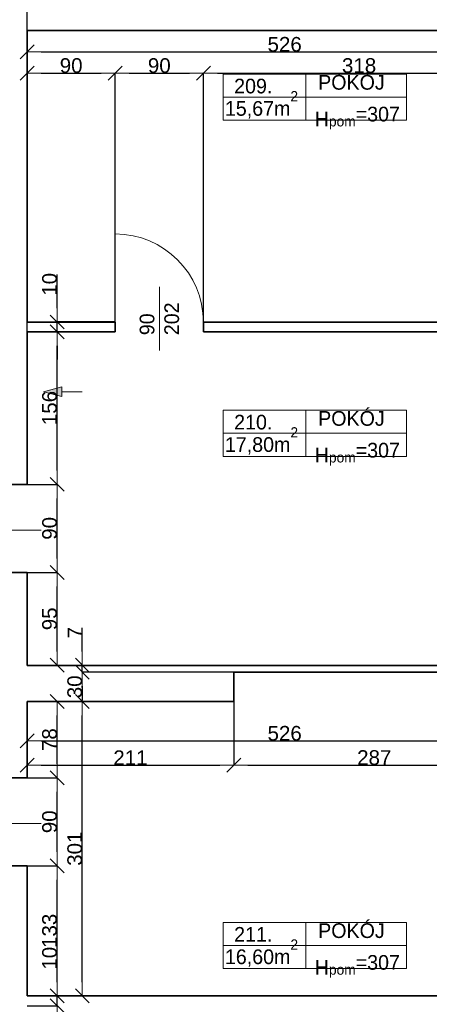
# Model space of a CAD drawing. Header units: metres. Extents: x 7506757 to 756746378, y 5735207 to 582114514.
# Tile 199 of 256: x 7552488 to 7556670, y 5895510 to 5905577. Entities that reach past the tile are written whole.
import ezdxf

# ---------------------------------------------------------------- set-up
doc = ezdxf.new("R2010")
doc.units = ezdxf.units.M
doc.header["$MEASUREMENT"] = 0
doc.header["$PDMODE"] = 2
doc.layers.get('0').update_dxf_attribs({"color": 250, "linetype": 'CONTINUOUS', "lineweight": 100, "plot": 0})
doc.layers.get('Defpoints').update_dxf_attribs({"linetype": 'CONTINUOUS'})
for name, color, linetype, lineweight in [('2D - Ogolne46', 7, 'CONTINUOUS', 18), ('ELEKTRYKA141', 7, 'CONTINUOUS', 0), ('M_OCIANA6', 5, 'CONTINUOUS', 35), ('M_OPISY1', 7, 'CONTINUOUS', 13), ('M_OPISY141', 7, 'CONTINUOUS', 0), ('opis1', 7, 'CONTINUOUS', 13)]:
    doc.layers.add(name, color=color, linetype=linetype, lineweight=lineweight)
doc.layers.add('M_OPISY', color=7, linetype='CONTINUOUS')
doc.layers.add('PWYMIAR', color=7, linetype='CONTINUOUS')
doc.styles.add('GENERATED_STYLE_1', font='arial.ttf')
doc.styles.add('GENERATED_STYLE_2', font='txt')
doc.dimstyles.new('GENERATED_STYLE__1', dxfattribs={"dimtxt": 150, "dimasz": 142.5, "dimexe": 0.18, "dimexo": 0, "dimgap": 0.09, "dimtad": 1, "dimdec": 0, "dimlfac": 0.1, "dimzin": 0, "dimdsep": 46, "dimtxsty": 'GENERATED_STYLE_1', "dimblk": 'ARROWHEAD_6', "dimblk1": 'ARROWHEAD_6', "dimblk2": 'ARROWHEAD_6', "dimcen": 0.09, "dimclrd": 251, "dimclre": 251, "dimclrt": 7, "dimazin": 0, "dimtfac": 1, "dimtdec": 4, "dimtmove": 0, "dimatfit": 3, "dimfxl": 0, "dimtolj": 1, "dimtzin": 0, "dimarcsym": 0})
doc.dimstyles.new('GENERATED_STYLE__2', dxfattribs={"dimtxt": 150, "dimasz": 142.5, "dimexe": 0.18, "dimexo": 0, "dimgap": 0.09, "dimtad": 1, "dimtih": 1, "dimtoh": 1, "dimdec": 0, "dimlfac": 0.1, "dimzin": 0, "dimdsep": 46, "dimtxsty": 'GENERATED_STYLE_1', "dimblk": 'ARROWHEAD_6', "dimblk1": 'ARROWHEAD_6', "dimblk2": 'ARROWHEAD_6', "dimcen": 0.09, "dimclrd": 251, "dimclre": 251, "dimclrt": 7, "dimazin": 0, "dimtfac": 1, "dimtdec": 4, "dimtmove": 0, "dimatfit": 3, "dimfxl": 0, "dimtolj": 1, "dimtzin": 0, "dimarcsym": 0})
doc.dimstyles.new('GENERATED_STYLE__3', dxfattribs={"dimtxt": 150, "dimasz": 142.5, "dimexe": 0.18, "dimexo": 0, "dimgap": 0.09, "dimtad": 1, "dimdec": 0, "dimlfac": 0.1, "dimzin": 0, "dimdsep": 46, "dimtxsty": 'GENERATED_STYLE_1', "dimblk": 'ARROWHEAD_6', "dimblk1": 'ARROWHEAD_6', "dimblk2": 'ARROWHEAD_6', "dimcen": 0.09, "dimclrd": 251, "dimclre": 251, "dimclrt": 7, "dimazin": 0, "dimtfac": 1, "dimtdec": 4, "dimtmove": 2, "dimatfit": 3, "dimfxl": 0, "dimtolj": 1, "dimtzin": 0, "dimarcsym": 0})

# ---------------------------------------------------------------- blocks, each defined once
blk = doc.blocks.new('Linia_94', base_point=(611603, 350794))
at = {"layer": 'M_OPISY1', "linetype": 'Continuous'}
blk.add_hatch(color=256, dxfattribs=at).paths.add_polyline_path([(611603, 350794), (611789, 350844), (611789, 350744)], flags=0)
for p, q in [((611603, 350794), (611789, 350844)), ((611789, 350844), (611789, 350744)), ((611603, 350794), (611789, 350744))]:
    blk.add_line(p, q, dxfattribs=at)
at = {"layer": 'M_OPISY141', "linetype": 'Continuous'}
blk.add_line((611789, 350794), (611998, 350794), dxfattribs=at)
blk = doc.blocks.new('ARROWHEAD_6')
at = {"color": 0, "linetype": 'Continuous', "lineweight": 0}
for p, q in [((0, 0), (-1, 0)), ((-0.5, -0.5), (0.5, 0.5))]:
    blk.add_line(p, q, dxfattribs=at)
blk = doc.blocks.new('*D5119')
at = {"layer": 'Defpoints', "color": 0, "linetype": 'Continuous', "transparency": 16777216}
for p in [(7552563, 5895496), (7552869, 5895496), (7552563, 5894636)]:
    blk.add_point(p, dxfattribs=at)
at = {"layer": 'PWYMIAR', "color": 251, "linetype": 'Continuous', "lineweight": -2, "transparency": 16777216}
for p, q in [((7552563, 5895496), (7552870, 5895496)), ((7552869, 5894778), (7552869, 5895353)), ((7552563, 5894636), (7552870, 5894636))]:
    blk.add_line(p, q, dxfattribs=at)
at = {"layer": 'PWYMIAR', "color": 251, "linetype": 'Continuous', "lineweight": -2, "transparency": 16777216, "xscale": 142.5, "yscale": 142.5, "zscale": 142.5}
for p, rotation in [((7552869, 5895496), 90), ((7552869, 5894636), 270)]:
    blk.add_blockref('ARROWHEAD_6', p, dxfattribs=dict(at, rotation=rotation))
at = {"layer": 'PWYMIAR', "color": 7, "linetype": 'Continuous', "lineweight": 13, "transparency": 16777216, "insert": (7552793, 5895066), "char_height": 150, "attachment_point": 5, "rotation": 90, "style": 'GENERATED_STYLE_1'}
blk.add_mtext('\\A1;86', dxfattribs=at)
blk = doc.blocks.new('*D5120')
at = {"layer": 'Defpoints', "color": 0, "linetype": 'Continuous', "transparency": 16777216}
for p in [(7552602, 5895596), (7552869, 5895596), (7552563, 5895496)]:
    blk.add_point(p, dxfattribs=at)
at = {"layer": 'PWYMIAR', "color": 251, "linetype": 'Continuous', "lineweight": -2, "transparency": 16777216}
for p, q in [((7552869, 5895738), (7552869, 5896081)), ((7552602, 5895596), (7552870, 5895596)), ((7552869, 5895496), (7552869, 5895596)), ((7552563, 5895496), (7552870, 5895496)), ((7552869, 5895353), (7552869, 5895211))]:
    blk.add_line(p, q, dxfattribs=at)
at = {"layer": 'PWYMIAR', "color": 251, "linetype": 'Continuous', "lineweight": -2, "transparency": 16777216, "xscale": 142.5, "yscale": 142.5, "zscale": 142.5}
for p, rotation in [((7552869, 5895596), 270), ((7552869, 5895496), 90)]:
    blk.add_blockref('ARROWHEAD_6', p, dxfattribs=dict(at, rotation=rotation))
at = {"layer": 'PWYMIAR', "color": 7, "linetype": 'Continuous', "lineweight": 13, "transparency": 16777216, "insert": (7552793, 5895981), "char_height": 150, "attachment_point": 5, "rotation": 90, "style": 'GENERATED_STYLE_1'}
blk.add_mtext('\\A1;10', dxfattribs=at)
blk = doc.blocks.new('*D5121')
at = {"layer": 'Defpoints', "color": 0, "linetype": 'Continuous', "transparency": 16777216}
for p in [(7552563, 5896926), (7552869, 5896926), (7552602, 5895596)]:
    blk.add_point(p, dxfattribs=at)
at = {"layer": 'PWYMIAR', "color": 251, "linetype": 'Continuous', "lineweight": -2, "transparency": 16777216}
for p, q in [((7552563, 5896926), (7552870, 5896926)), ((7552869, 5895738), (7552869, 5896783)), ((7552602, 5895596), (7552870, 5895596))]:
    blk.add_line(p, q, dxfattribs=at)
at = {"layer": 'PWYMIAR', "color": 251, "linetype": 'Continuous', "lineweight": -2, "transparency": 16777216, "xscale": 142.5, "yscale": 142.5, "zscale": 142.5}
for p, rotation in [((7552869, 5896926), 90), ((7552869, 5895596), 270)]:
    blk.add_blockref('ARROWHEAD_6', p, dxfattribs=dict(at, rotation=rotation))
at = {"layer": 'PWYMIAR', "color": 7, "linetype": 'Continuous', "lineweight": 13, "transparency": 16777216, "insert": (7552793, 5896261), "char_height": 150, "attachment_point": 5, "rotation": 90, "style": 'GENERATED_STYLE_1'}
blk.add_mtext('\\A1;133', dxfattribs=at)
blk = doc.blocks.new('*D5122')
at = {"layer": 'Defpoints', "color": 0, "linetype": 'Continuous', "transparency": 16777216}
for p in [(7552563, 5897826), (7552869, 5897826), (7552563, 5896926)]:
    blk.add_point(p, dxfattribs=at)
at = {"layer": 'PWYMIAR', "color": 251, "linetype": 'Continuous', "lineweight": -2, "transparency": 16777216}
for p, q in [((7552563, 5897826), (7552870, 5897826)), ((7552869, 5897068), (7552869, 5897683)), ((7552563, 5896926), (7552870, 5896926))]:
    blk.add_line(p, q, dxfattribs=at)
at = {"layer": 'PWYMIAR', "color": 251, "linetype": 'Continuous', "lineweight": -2, "transparency": 16777216, "xscale": 142.5, "yscale": 142.5, "zscale": 142.5}
for p, rotation in [((7552869, 5897826), 90), ((7552869, 5896926), 270)]:
    blk.add_blockref('ARROWHEAD_6', p, dxfattribs=dict(at, rotation=rotation))
at = {"layer": 'PWYMIAR', "color": 7, "linetype": 'Continuous', "lineweight": 13, "transparency": 16777216, "insert": (7552793, 5897376), "char_height": 150, "attachment_point": 5, "rotation": 90, "style": 'GENERATED_STYLE_1'}
blk.add_mtext('\\A1;90', dxfattribs=at)
blk = doc.blocks.new('*D5123')
at = {"layer": 'Defpoints', "color": 0, "linetype": 'Continuous', "transparency": 16777216}
for p in [(7552563, 5898606), (7552869, 5898606), (7552563, 5897826)]:
    blk.add_point(p, dxfattribs=at)
at = {"layer": 'PWYMIAR', "color": 251, "linetype": 'Continuous', "lineweight": -2, "transparency": 16777216}
for p, q in [((7552563, 5898606), (7552870, 5898606)), ((7552869, 5897968), (7552869, 5898463)), ((7552563, 5897826), (7552870, 5897826))]:
    blk.add_line(p, q, dxfattribs=at)
at = {"layer": 'PWYMIAR', "color": 251, "linetype": 'Continuous', "lineweight": -2, "transparency": 16777216, "xscale": 142.5, "yscale": 142.5, "zscale": 142.5}
for p, rotation in [((7552869, 5898606), 90), ((7552869, 5897826), 270)]:
    blk.add_blockref('ARROWHEAD_6', p, dxfattribs=dict(at, rotation=rotation))
at = {"layer": 'PWYMIAR', "color": 7, "linetype": 'Continuous', "lineweight": 13, "transparency": 16777216, "insert": (7552793, 5898216), "char_height": 150, "attachment_point": 5, "rotation": 90, "style": 'GENERATED_STYLE_1'}
blk.add_mtext('\\A1;78', dxfattribs=at)
blk = doc.blocks.new('*D5124')
at = {"layer": 'Defpoints', "color": 0, "linetype": 'Continuous', "transparency": 16777216}
for p in [(7552563, 5899926), (7552869, 5899926), (7552563, 5898976)]:
    blk.add_point(p, dxfattribs=at)
at = {"layer": 'PWYMIAR', "color": 251, "linetype": 'Continuous', "lineweight": -2, "transparency": 16777216}
for p, q in [((7552563, 5899926), (7552870, 5899926)), ((7552869, 5899118), (7552869, 5899783)), ((7552563, 5898976), (7552870, 5898976))]:
    blk.add_line(p, q, dxfattribs=at)
at = {"layer": 'PWYMIAR', "color": 251, "linetype": 'Continuous', "lineweight": -2, "transparency": 16777216, "xscale": 142.5, "yscale": 142.5, "zscale": 142.5}
for p, rotation in [((7552869, 5899926), 90), ((7552869, 5898976), 270)]:
    blk.add_blockref('ARROWHEAD_6', p, dxfattribs=dict(at, rotation=rotation))
at = {"layer": 'PWYMIAR', "color": 7, "linetype": 'Continuous', "lineweight": 13, "transparency": 16777216, "insert": (7552793, 5899451), "char_height": 150, "attachment_point": 5, "rotation": 90, "style": 'GENERATED_STYLE_1'}
blk.add_mtext('\\A1;95', dxfattribs=at)
blk = doc.blocks.new('*D5125')
at = {"layer": 'Defpoints', "color": 0, "linetype": 'Continuous', "transparency": 16777216}
for p in [(7552563, 5900826), (7552869, 5900826), (7552563, 5899926)]:
    blk.add_point(p, dxfattribs=at)
at = {"layer": 'PWYMIAR', "color": 251, "linetype": 'Continuous', "lineweight": -2, "transparency": 16777216}
for p, q in [((7552563, 5900826), (7552870, 5900826)), ((7552869, 5900068), (7552869, 5900683)), ((7552563, 5899926), (7552870, 5899926))]:
    blk.add_line(p, q, dxfattribs=at)
at = {"layer": 'PWYMIAR', "color": 251, "linetype": 'Continuous', "lineweight": -2, "transparency": 16777216, "xscale": 142.5, "yscale": 142.5, "zscale": 142.5}
for p, rotation in [((7552869, 5900826), 90), ((7552869, 5899926), 270)]:
    blk.add_blockref('ARROWHEAD_6', p, dxfattribs=dict(at, rotation=rotation))
at = {"layer": 'PWYMIAR', "color": 7, "linetype": 'Continuous', "lineweight": 13, "transparency": 16777216, "insert": (7552793, 5900376), "char_height": 150, "attachment_point": 5, "rotation": 90, "style": 'GENERATED_STYLE_1'}
blk.add_mtext('\\A1;90', dxfattribs=at)
blk = doc.blocks.new('*D5126')
at = {"layer": 'Defpoints', "color": 0, "linetype": 'Continuous', "transparency": 16777216}
for p in [(7552563, 5902386), (7552869, 5902386), (7552563, 5900826)]:
    blk.add_point(p, dxfattribs=at)
at = {"layer": 'PWYMIAR', "color": 251, "linetype": 'Continuous', "lineweight": -2, "transparency": 16777216}
for p, q in [((7552563, 5902386), (7552870, 5902386)), ((7552869, 5900968), (7552869, 5902243)), ((7552563, 5900826), (7552870, 5900826))]:
    blk.add_line(p, q, dxfattribs=at)
at = {"layer": 'PWYMIAR', "color": 251, "linetype": 'Continuous', "lineweight": -2, "transparency": 16777216, "xscale": 142.5, "yscale": 142.5, "zscale": 142.5}
for p, rotation in [((7552869, 5902386), 90), ((7552869, 5900826), 270)]:
    blk.add_blockref('ARROWHEAD_6', p, dxfattribs=dict(at, rotation=rotation))
at = {"layer": 'PWYMIAR', "color": 7, "linetype": 'Continuous', "lineweight": 13, "transparency": 16777216, "insert": (7552793, 5901606), "char_height": 150, "attachment_point": 5, "rotation": 90, "style": 'GENERATED_STYLE_1'}
blk.add_mtext('\\A1;156', dxfattribs=at)
blk = doc.blocks.new('*D5127')
at = {"layer": 'Defpoints', "color": 0, "linetype": 'Continuous', "transparency": 16777216}
for p in [(7552869, 5902486), (7553463, 5902486), (7552563, 5902386)]:
    blk.add_point(p, dxfattribs=at)
at = {"layer": 'PWYMIAR', "color": 251, "linetype": 'Continuous', "lineweight": -2, "transparency": 16777216}
for p, q in [((7552869, 5902628), (7552869, 5902971)), ((7553463, 5902486), (7552869, 5902486)), ((7552869, 5902386), (7552869, 5902486)), ((7552563, 5902386), (7552870, 5902386)), ((7552869, 5902243), (7552869, 5902101))]:
    blk.add_line(p, q, dxfattribs=at)
at = {"layer": 'PWYMIAR', "color": 251, "linetype": 'Continuous', "lineweight": -2, "transparency": 16777216, "xscale": 142.5, "yscale": 142.5, "zscale": 142.5}
for p, rotation in [((7552869, 5902486), 270), ((7552869, 5902386), 90)]:
    blk.add_blockref('ARROWHEAD_6', p, dxfattribs=dict(at, rotation=rotation))
at = {"layer": 'PWYMIAR', "color": 7, "linetype": 'Continuous', "lineweight": 13, "transparency": 16777216, "insert": (7552793, 5902871), "char_height": 150, "attachment_point": 5, "rotation": 90, "style": 'GENERATED_STYLE_1'}
blk.add_mtext('\\A1;10', dxfattribs=at)
blk = doc.blocks.new('*D5128')
at = {"layer": 'Defpoints', "color": 0, "linetype": 'Continuous', "transparency": 16777216}
for p in [(7553463, 5905030), (7552563, 5902386), (7553463, 5902386)]:
    blk.add_point(p, dxfattribs=at)
at = {"layer": 'PWYMIAR', "color": 251, "linetype": 'Continuous', "lineweight": -2, "transparency": 16777216}
for p, q in [((7552563, 5902386), (7552563, 5905031)), ((7552706, 5905030), (7553321, 5905030)), ((7553463, 5902386), (7553463, 5905031))]:
    blk.add_line(p, q, dxfattribs=at)
at = {"layer": 'PWYMIAR', "color": 251, "linetype": 'Continuous', "lineweight": -2, "transparency": 16777216, "xscale": 142.5, "yscale": 142.5, "zscale": 142.5, "rotation": 180}
blk.add_blockref('ARROWHEAD_6', (7552563, 5905030), dxfattribs=at)
at = {"layer": 'PWYMIAR', "color": 251, "linetype": 'Continuous', "lineweight": -2, "transparency": 16777216, "xscale": 142.5, "yscale": 142.5, "zscale": 142.5}
blk.add_blockref('ARROWHEAD_6', (7553463, 5905030), dxfattribs=at)
at = {"layer": 'PWYMIAR', "color": 7, "linetype": 'Continuous', "lineweight": 13, "transparency": 16777216, "insert": (7553013, 5905107), "char_height": 150, "attachment_point": 5, "style": 'GENERATED_STYLE_1'}
blk.add_mtext('\\A1;90', dxfattribs=at)
blk = doc.blocks.new('*D5129')
at = {"layer": 'Defpoints', "color": 0, "linetype": 'Continuous', "transparency": 16777216}
for p in [(7554363, 5905030), (7553463, 5902386), (7554363, 5902386)]:
    blk.add_point(p, dxfattribs=at)
at = {"layer": 'PWYMIAR', "color": 251, "linetype": 'Continuous', "lineweight": -2, "transparency": 16777216}
for p, q in [((7553463, 5902386), (7553463, 5905031)), ((7553606, 5905030), (7554221, 5905030)), ((7554363, 5902386), (7554363, 5905031))]:
    blk.add_line(p, q, dxfattribs=at)
at = {"layer": 'PWYMIAR', "color": 251, "linetype": 'Continuous', "lineweight": -2, "transparency": 16777216, "xscale": 142.5, "yscale": 142.5, "zscale": 142.5, "rotation": 180}
blk.add_blockref('ARROWHEAD_6', (7553463, 5905030), dxfattribs=at)
at = {"layer": 'PWYMIAR', "color": 251, "linetype": 'Continuous', "lineweight": -2, "transparency": 16777216, "xscale": 142.5, "yscale": 142.5, "zscale": 142.5}
blk.add_blockref('ARROWHEAD_6', (7554363, 5905030), dxfattribs=at)
at = {"layer": 'PWYMIAR', "color": 7, "linetype": 'Continuous', "lineweight": 13, "transparency": 16777216, "insert": (7553913, 5905107), "char_height": 150, "attachment_point": 5, "style": 'GENERATED_STYLE_1'}
blk.add_mtext('\\A1;90', dxfattribs=at)
blk = doc.blocks.new('*D5130')
at = {"layer": 'Defpoints', "color": 0, "linetype": 'Continuous', "transparency": 16777216}
for p in [(7557543, 5905030), (7554363, 5902386), (7557543, 5902386)]:
    blk.add_point(p, dxfattribs=at)
at = {"layer": 'PWYMIAR', "color": 251, "linetype": 'Continuous', "lineweight": -2, "transparency": 16777216}
for p, q in [((7554363, 5902386), (7554363, 5905031)), ((7554506, 5905030), (7557401, 5905030)), ((7557543, 5902386), (7557543, 5905031))]:
    blk.add_line(p, q, dxfattribs=at)
at = {"layer": 'PWYMIAR', "color": 251, "linetype": 'Continuous', "lineweight": -2, "transparency": 16777216, "xscale": 142.5, "yscale": 142.5, "zscale": 142.5, "rotation": 180}
blk.add_blockref('ARROWHEAD_6', (7554363, 5905030), dxfattribs=at)
at = {"layer": 'PWYMIAR', "color": 251, "linetype": 'Continuous', "lineweight": -2, "transparency": 16777216, "xscale": 142.5, "yscale": 142.5, "zscale": 142.5}
blk.add_blockref('ARROWHEAD_6', (7557543, 5905030), dxfattribs=at)
at = {"layer": 'PWYMIAR', "color": 7, "linetype": 'Continuous', "lineweight": 13, "transparency": 16777216, "insert": (7555953, 5905107), "char_height": 150, "attachment_point": 5, "style": 'GENERATED_STYLE_1'}
blk.add_mtext('\\A1;318', dxfattribs=at)
blk = doc.blocks.new('*D5132')
at = {"layer": 'Defpoints', "color": 0, "linetype": 'Continuous', "transparency": 16777216}
for p in [(7553127, 5898606), (7554673, 5898606), (7552563, 5895596)]:
    blk.add_point(p, dxfattribs=at)
at = {"layer": 'PWYMIAR', "color": 251, "linetype": 'Continuous', "lineweight": -2, "transparency": 16777216}
for p, q in [((7554673, 5898606), (7553127, 5898606)), ((7553127, 5895738), (7553127, 5898463)), ((7552563, 5895596), (7553127, 5895596))]:
    blk.add_line(p, q, dxfattribs=at)
at = {"layer": 'PWYMIAR', "color": 251, "linetype": 'Continuous', "lineweight": -2, "transparency": 16777216, "xscale": 142.5, "yscale": 142.5, "zscale": 142.5}
for p, rotation in [((7553127, 5898606), 90), ((7553127, 5895596), 270)]:
    blk.add_blockref('ARROWHEAD_6', p, dxfattribs=dict(at, rotation=rotation))
at = {"layer": 'PWYMIAR', "color": 7, "linetype": 'Continuous', "lineweight": 13, "transparency": 16777216, "insert": (7553050, 5897101), "char_height": 150, "attachment_point": 5, "rotation": 90, "style": 'GENERATED_STYLE_1'}
blk.add_mtext('\\A1;301', dxfattribs=at)
blk = doc.blocks.new('*D5133')
at = {"layer": 'Defpoints', "color": 0, "linetype": 'Continuous', "transparency": 16777216}
for p in [(7553127, 5898906), (7554673, 5898906), (7554673, 5898606)]:
    blk.add_point(p, dxfattribs=at)
at = {"layer": 'PWYMIAR', "color": 251, "linetype": 'Continuous', "lineweight": -2, "transparency": 16777216}
for p, q in [((7554673, 5898906), (7553127, 5898906)), ((7553127, 5898748), (7553127, 5898763)), ((7554673, 5898606), (7553127, 5898606))]:
    blk.add_line(p, q, dxfattribs=at)
at = {"layer": 'PWYMIAR', "color": 251, "linetype": 'Continuous', "lineweight": -2, "transparency": 16777216, "xscale": 142.5, "yscale": 142.5, "zscale": 142.5}
for p, rotation in [((7553127, 5898906), 90), ((7553127, 5898606), 270)]:
    blk.add_blockref('ARROWHEAD_6', p, dxfattribs=dict(at, rotation=rotation))
at = {"layer": 'PWYMIAR', "color": 7, "linetype": 'Continuous', "lineweight": 13, "transparency": 16777216, "insert": (7553050, 5898756), "char_height": 150, "attachment_point": 5, "rotation": 90, "style": 'GENERATED_STYLE_1'}
blk.add_mtext('\\A1;30', dxfattribs=at)
blk = doc.blocks.new('*D5134')
at = {"layer": 'Defpoints', "color": 0, "linetype": 'Continuous', "transparency": 16777216}
for p in [(7552563, 5898976), (7553127, 5898976), (7554673, 5898906)]:
    blk.add_point(p, dxfattribs=at)
at = {"layer": 'PWYMIAR', "color": 251, "linetype": 'Continuous', "lineweight": -2, "transparency": 16777216}
for p, q in [((7553127, 5899118), (7553127, 5899358)), ((7552563, 5898976), (7553127, 5898976)), ((7553127, 5898906), (7553127, 5898976)), ((7554673, 5898906), (7553127, 5898906)), ((7553127, 5898763), (7553127, 5898621))]:
    blk.add_line(p, q, dxfattribs=at)
at = {"layer": 'PWYMIAR', "color": 251, "linetype": 'Continuous', "lineweight": -2, "transparency": 16777216, "xscale": 142.5, "yscale": 142.5, "zscale": 142.5}
for p, rotation in [((7553127, 5898976), 270), ((7553127, 5898906), 90)]:
    blk.add_blockref('ARROWHEAD_6', p, dxfattribs=dict(at, rotation=rotation))
at = {"layer": 'PWYMIAR', "color": 7, "linetype": 'Continuous', "lineweight": 13, "transparency": 16777216, "insert": (7553052, 5899309), "char_height": 150, "attachment_point": 5, "rotation": 90, "style": 'GENERATED_STYLE_1'}
blk.add_mtext('\\A1;7', dxfattribs=at)
blk = doc.blocks.new('*D5259')
at = {"layer": 'Defpoints', "color": 0, "linetype": 'Continuous', "transparency": 16777216}
for p in [(7552563, 5905466), (7557823, 5905466), (7557823, 5905247)]:
    blk.add_point(p, dxfattribs=at)
at = {"layer": 'PWYMIAR', "color": 251, "linetype": 'Continuous', "lineweight": -2, "transparency": 16777216}
for p, q in [((7552563, 5905466), (7552563, 5905247)), ((7557823, 5905466), (7557823, 5905247)), ((7552706, 5905247), (7557681, 5905247))]:
    blk.add_line(p, q, dxfattribs=at)
at = {"layer": 'PWYMIAR', "color": 251, "linetype": 'Continuous', "lineweight": -2, "transparency": 16777216, "xscale": 142.5, "yscale": 142.5, "zscale": 142.5, "rotation": 180}
blk.add_blockref('ARROWHEAD_6', (7552563, 5905247), dxfattribs=at)
at = {"layer": 'PWYMIAR', "color": 251, "linetype": 'Continuous', "lineweight": -2, "transparency": 16777216, "xscale": 142.5, "yscale": 142.5, "zscale": 142.5}
blk.add_blockref('ARROWHEAD_6', (7557823, 5905247), dxfattribs=at)
at = {"layer": 'PWYMIAR', "color": 7, "linetype": 'Continuous', "lineweight": 13, "transparency": 16777216, "insert": (7555193, 5905324), "char_height": 150, "attachment_point": 5, "style": 'GENERATED_STYLE_1'}
blk.add_mtext('\\A1;526', dxfattribs=at)
blk = doc.blocks.new('*D5260')
at = {"layer": 'Defpoints', "color": 0, "linetype": 'Continuous', "transparency": 16777216}
for p in [(7552563, 5898606), (7554673, 5898606), (7554673, 5897956)]:
    blk.add_point(p, dxfattribs=at)
at = {"layer": 'PWYMIAR', "color": 251, "linetype": 'Continuous', "lineweight": -2, "transparency": 16777216}
for p, q in [((7552563, 5898606), (7552563, 5897955)), ((7554673, 5898606), (7554673, 5897955)), ((7552706, 5897956), (7554531, 5897956))]:
    blk.add_line(p, q, dxfattribs=at)
at = {"layer": 'PWYMIAR', "color": 251, "linetype": 'Continuous', "lineweight": -2, "transparency": 16777216, "xscale": 142.5, "yscale": 142.5, "zscale": 142.5, "rotation": 180}
blk.add_blockref('ARROWHEAD_6', (7552563, 5897956), dxfattribs=at)
at = {"layer": 'PWYMIAR', "color": 251, "linetype": 'Continuous', "lineweight": -2, "transparency": 16777216, "xscale": 142.5, "yscale": 142.5, "zscale": 142.5}
blk.add_blockref('ARROWHEAD_6', (7554673, 5897956), dxfattribs=at)
at = {"layer": 'PWYMIAR', "color": 7, "linetype": 'Continuous', "lineweight": 13, "transparency": 16777216, "insert": (7553618, 5898031), "char_height": 150, "attachment_point": 5, "style": 'GENERATED_STYLE_1'}
blk.add_mtext('\\A1;211', dxfattribs=at)
blk = doc.blocks.new('*D5261')
at = {"layer": 'Defpoints', "color": 0, "linetype": 'Continuous', "transparency": 16777216}
for p in [(7557543, 5898906), (7554673, 5898606), (7557543, 5897956)]:
    blk.add_point(p, dxfattribs=at)
at = {"layer": 'PWYMIAR', "color": 251, "linetype": 'Continuous', "lineweight": -2, "transparency": 16777216}
for p, q in [((7557543, 5898906), (7557543, 5897955)), ((7554673, 5898606), (7554673, 5897955)), ((7554816, 5897956), (7557401, 5897956))]:
    blk.add_line(p, q, dxfattribs=at)
at = {"layer": 'PWYMIAR', "color": 251, "linetype": 'Continuous', "lineweight": -2, "transparency": 16777216, "xscale": 142.5, "yscale": 142.5, "zscale": 142.5, "rotation": 180}
blk.add_blockref('ARROWHEAD_6', (7554673, 5897956), dxfattribs=at)
at = {"layer": 'PWYMIAR', "color": 251, "linetype": 'Continuous', "lineweight": -2, "transparency": 16777216, "xscale": 142.5, "yscale": 142.5, "zscale": 142.5}
blk.add_blockref('ARROWHEAD_6', (7557543, 5897956), dxfattribs=at)
at = {"layer": 'PWYMIAR', "color": 7, "linetype": 'Continuous', "lineweight": 13, "transparency": 16777216, "insert": (7556108, 5898032), "char_height": 150, "attachment_point": 5, "style": 'GENERATED_STYLE_1'}
blk.add_mtext('\\A1;287', dxfattribs=at)
blk = doc.blocks.new('*D5263')
at = {"layer": 'Defpoints', "color": 0, "linetype": 'Continuous', "transparency": 16777216}
for p in [(7552563, 5898606), (7557823, 5898266), (7557823, 5898203)]:
    blk.add_point(p, dxfattribs=at)
at = {"layer": 'PWYMIAR', "color": 251, "linetype": 'Continuous', "lineweight": -2, "transparency": 16777216}
for p, q in [((7552563, 5898606), (7552563, 5898203)), ((7557823, 5898266), (7557823, 5898203)), ((7552706, 5898203), (7557681, 5898203))]:
    blk.add_line(p, q, dxfattribs=at)
at = {"layer": 'PWYMIAR', "color": 251, "linetype": 'Continuous', "lineweight": -2, "transparency": 16777216, "xscale": 142.5, "yscale": 142.5, "zscale": 142.5, "rotation": 180}
blk.add_blockref('ARROWHEAD_6', (7552563, 5898203), dxfattribs=at)
at = {"layer": 'PWYMIAR', "color": 251, "linetype": 'Continuous', "lineweight": -2, "transparency": 16777216, "xscale": 142.5, "yscale": 142.5, "zscale": 142.5}
blk.add_blockref('ARROWHEAD_6', (7557823, 5898203), dxfattribs=at)
at = {"layer": 'PWYMIAR', "color": 7, "linetype": 'Continuous', "lineweight": 13, "transparency": 16777216, "insert": (7555193, 5898280), "char_height": 150, "attachment_point": 5, "style": 'GENERATED_STYLE_1'}
blk.add_mtext('\\A1;526', dxfattribs=at)
blk = doc.blocks.new('*D5337')
at = {"layer": 'Defpoints', "color": 0, "linetype": 'Continuous', "transparency": 16777216}
for p in [(7552563, 5909716), (7552563, 5905466), (7552113, 5905016)]:
    blk.add_point(p, dxfattribs=at)
at = {"layer": 'PWYMIAR', "color": 251, "linetype": 'Continuous', "lineweight": -2, "transparency": 16777216}
for p, q in [((7552113, 5905016), (7552113, 5909716)), ((7552256, 5909716), (7552421, 5909716)), ((7552563, 5905466), (7552563, 5909716))]:
    blk.add_line(p, q, dxfattribs=at)
at = {"layer": 'PWYMIAR', "color": 251, "linetype": 'Continuous', "lineweight": -2, "transparency": 16777216, "xscale": 142.5, "yscale": 142.5, "zscale": 142.5, "rotation": 180}
blk.add_blockref('ARROWHEAD_6', (7552113, 5909716), dxfattribs=at)
at = {"layer": 'PWYMIAR', "color": 251, "linetype": 'Continuous', "lineweight": -2, "transparency": 16777216, "xscale": 142.5, "yscale": 142.5, "zscale": 142.5}
blk.add_blockref('ARROWHEAD_6', (7552563, 5909716), dxfattribs=at)
at = {"layer": 'PWYMIAR', "color": 7, "linetype": 'Continuous', "lineweight": 13, "transparency": 16777216, "insert": (7552338, 5909793), "char_height": 150, "attachment_point": 5, "style": 'GENERATED_STYLE_1'}
blk.add_mtext('\\A1;45', dxfattribs=at)
blk = doc.blocks.new('*D5338')
at = {"layer": 'Defpoints', "color": 0, "linetype": 'Continuous', "transparency": 16777216}
for p in [(7557823, 5909716), (7552563, 5905466), (7557823, 5905466)]:
    blk.add_point(p, dxfattribs=at)
at = {"layer": 'PWYMIAR', "color": 251, "linetype": 'Continuous', "lineweight": -2, "transparency": 16777216}
for p, q in [((7552563, 5905466), (7552563, 5909716)), ((7552706, 5909716), (7557681, 5909716)), ((7557823, 5905466), (7557823, 5909716))]:
    blk.add_line(p, q, dxfattribs=at)
at = {"layer": 'PWYMIAR', "color": 251, "linetype": 'Continuous', "lineweight": -2, "transparency": 16777216, "xscale": 142.5, "yscale": 142.5, "zscale": 142.5, "rotation": 180}
blk.add_blockref('ARROWHEAD_6', (7552563, 5909716), dxfattribs=at)
at = {"layer": 'PWYMIAR', "color": 251, "linetype": 'Continuous', "lineweight": -2, "transparency": 16777216, "xscale": 142.5, "yscale": 142.5, "zscale": 142.5}
blk.add_blockref('ARROWHEAD_6', (7557823, 5909716), dxfattribs=at)
at = {"layer": 'PWYMIAR', "color": 7, "linetype": 'Continuous', "lineweight": 13, "transparency": 16777216, "insert": (7555193, 5909793), "char_height": 150, "attachment_point": 5, "style": 'GENERATED_STYLE_1'}
blk.add_mtext('\\A1;526', dxfattribs=at)

msp = doc.modelspace()

# ---------------------------------------------------------------- linework, layer by layer
at = {"layer": 'ELEKTRYKA141', "linetype": 'Continuous'}
msp.add_line((7553463.4, 5902485.6), (7553463.4, 5903385.6), dxfattribs=at)
msp.add_arc((7553463.4, 5902485.6), 900, 0, 90, dxfattribs=at)
at = {"layer": 'M_OCIANA6', "linetype": 'Continuous'}
for p, q in [((7552563.4, 5905465.6), (7557823.4, 5905465.6)), ((7552563.4, 5905465.6), (7552563.4, 5902485.6)), ((7553463.4, 5902485.6), (7552563.4, 5902485.6)), ((7553463.4, 5902385.6), (7553463.4, 5902485.6)), ((7554363.4, 5902385.6), (7554363.4, 5902485.6)), ((7557823.4, 5902485.6), (7554363.4, 5902485.6)), ((7552563.4, 5902385.6), (7552563.4, 5900825.6)), ((7553463.4, 5902385.6), (7552563.4, 5902385.6)), ((7557543.4, 5902385.6), (7554363.4, 5902385.6)), ((7552563.4, 5900825.6), (7552133.4, 5900825.6)), ((7552133.4, 5899925.6), (7552563.4, 5899925.6)), ((7552563.4, 5899925.6), (7552563.4, 5898975.6)), ((7557823.4, 5898975.6), (7552563.4, 5898975.6)), ((7557543.4, 5898905.6), (7554673.4, 5898905.6)), ((7554673.4, 5898905.6), (7554673.4, 5898605.6)), ((7554673.4, 5898605.6), (7552563.4, 5898605.6)), ((7552563.4, 5898605.6), (7552563.4, 5897825.6)), ((7552563.4, 5897825.6), (7552133.4, 5897825.6)), ((7552563.4, 5896925.6), (7552133.4, 5896925.6)), ((7552563.4, 5896925.6), (7552563.4, 5895595.6)), ((7557823.4, 5895595.6), (7552563.4, 5895595.6))]:
    msp.add_line(p, q, dxfattribs=at)
at = {"layer": 'M_OPISY141', "linetype": 'Continuous'}
for p, q in [((7554564.6, 5905019.5), (7556435.7, 5905019.5)), ((7554564.6, 5904548.4), (7554564.6, 5905019.5)), ((7555409.2, 5905019.5), (7555409.2, 5904548.4)), ((7556435.7, 5905019.5), (7556435.7, 5904548.4)), ((7554564.6, 5904784), (7556435.7, 5904784)), ((7556435.7, 5904548.4), (7554564.6, 5904548.4)), ((7553913.4, 5902846.6), (7553913.4, 5902195.3)), ((7554564.6, 5901583.3), (7556435.7, 5901583.3)), ((7554564.6, 5901112.2), (7554564.6, 5901583.3)), ((7555409.2, 5901583.3), (7555409.2, 5901112.2)), ((7556435.7, 5901583.3), (7556435.7, 5901112.2)), ((7554564.6, 5901347.8), (7556435.7, 5901347.8)), ((7556435.7, 5901112.2), (7554564.6, 5901112.2)), ((7551769.6, 5900357.6), (7552707.6, 5900357.6)), ((7551769.6, 5897357.6), (7552707.6, 5897357.6)), ((7554564.6, 5896346.3), (7556435.7, 5896346.3)), ((7554564.6, 5895875.2), (7554564.6, 5896346.3)), ((7555409.2, 5896346.3), (7555409.2, 5895875.2)), ((7556435.7, 5896346.3), (7556435.7, 5895875.2)), ((7554564.6, 5896110.8), (7556435.7, 5896110.8)), ((7556435.7, 5895875.2), (7554564.6, 5895875.2))]:
    msp.add_line(p, q, dxfattribs=at)

# ---------------------------------------------------------------- block references
at = {"layer": 'M_OPISY', "linetype": 'Continuous'}
msp.add_blockref('Linia_94', (7552731.3, 5901773.5), dxfattribs=at)

# ---------------------------------------------------------------- texts
at = {"layer": '2D - Ogolne46', "linetype": 'Continuous', "char_height": 150, "attachment_point": 7, "style": 'GENERATED_STYLE_2'}
for s, insert in [('{15,67m\\A1{\\H0.7x;\\S2^  ;}}', (7554582.8, 5904566.3)), ('{17,80m\\A1{\\H0.7x;\\S2^  ;}}', (7554582.8, 5901130.1)), ('{16,60m\\A1{\\H0.7x;\\S2^  ;}}', (7554582.8, 5895893.2))]:
    msp.add_mtext(s, dxfattribs=dict(at, insert=insert))
at = {"layer": 'opis1', "linetype": 'Continuous', "char_height": 150, "attachment_point": 1, "style": 'GENERATED_STYLE_2'}
for s, insert in [('{POKÓJ}', (7555534.8, 5905011.2)), ('{209.}', (7554677.1, 5904973.2)), ('{H\\A1{\\H0.7x;\\S ^ pom;}=307}', (7555500.2, 5904737.7)), ('{POKÓJ}', (7555534.8, 5901575)), ('{210.}', (7554677.1, 5901537.1)), ('{H\\A1{\\H0.7x;\\S ^ pom;}=307}', (7555500.2, 5901301.5)), ('{POKÓJ}', (7555534.8, 5896338)), ('{211.}', (7554677.1, 5896300.1)), ('{H\\A1{\\H0.7x;\\S ^ pom;}=307}', (7555500.2, 5896064.5))]:
    msp.add_mtext(s, dxfattribs=dict(at, insert=insert))
at = {"layer": 'opis1', "linetype": 'Continuous', "insert": (7553712.6, 5902351), "char_height": 150, "width": 563.056, "attachment_point": 1, "rotation": 90, "line_spacing_factor": 1.007581, "style": 'GENERATED_STYLE_2'}
msp.add_mtext('{90\\P202}', dxfattribs=at)

# ---------------------------------------------------------------- dimensions: what is measured, and where the dimension line sits
at = {"layer": 'PWYMIAR', "color": 251, "linetype": 'Continuous', "lineweight": 13}
for base, p1, p2, picture, middle in [((7552563.4, 5909716.2), (7552113.4, 5905015.6), (7552563.4, 5905465.6), '*D5337', (7552338.4, 5909792.5)), ((7557823.4, 5909716.2), (7552563.4, 5905465.6), (7557823.4, 5905465.6), '*D5338', (7555193.4, 5909792.8)), ((7557823.4, 5905246.9), (7552563.4, 5905465.6), (7557823.4, 5905465.6), '*D5259', (7555193.4, 5905323.6)), ((7553463.4, 5905030.4), (7552563.4, 5902385.6), (7553463.4, 5902385.6), '*D5128', (7553013.4, 5905107.1)), ((7554363.4, 5905030.4), (7553463.4, 5902385.6), (7554363.4, 5902385.6), '*D5129', (7553913.4, 5905107.1)), ((7557543.4, 5905030.4), (7554363.4, 5902385.6), (7557543.4, 5902385.6), '*D5130', (7555953.4, 5905107.1)), ((7557543.4, 5897955.6), (7554673.4, 5898605.6), (7557543.4, 5898905.6), '*D5261', (7556108.4, 5898032.3)), ((7554673.4, 5897955.6), (7552563.4, 5898605.6), (7554673.4, 5898605.6), '*D5260', (7553618.4, 5898031)), ((7557823.4, 5898203.5), (7552563.4, 5898605.6), (7557823.4, 5898265.6), '*D5263', (7555193.4, 5898280.2))]:
    dim = msp.add_linear_dim(base=base, p1=p1, p2=p2, dimstyle='GENERATED_STYLE__2', dxfattribs=at)
    dim.commit()
    dim.dimension.update_dxf_attribs({"geometry": picture, "text_midpoint": middle})
for base, p1, p2, dimstyle, picture, middle in [((7552869.4, 5902485.6), (7552563.4, 5902385.6), (7553463.4, 5902485.6), 'GENERATED_STYLE__1', '*D5127', (7552792.7, 5902870.8)), ((7552869.4, 5902385.6), (7552563.4, 5900825.6), (7552563.4, 5902385.6), 'GENERATED_STYLE__1', '*D5126', (7552792.7, 5901605.6)), ((7552869.4, 5900825.6), (7552563.4, 5899925.6), (7552563.4, 5900825.6), 'GENERATED_STYLE__1', '*D5125', (7552792.7, 5900375.6)), ((7552869.4, 5899925.6), (7552563.4, 5898975.6), (7552563.4, 5899925.6), 'GENERATED_STYLE__1', '*D5124', (7552792.7, 5899450.6)), ((7553127, 5898975.6), (7554673.4, 5898905.6), (7552563.4, 5898975.6), 'GENERATED_STYLE__1', '*D5134', (7553051.9, 5899309.2)), ((7553127, 5898905.6), (7554673.4, 5898605.6), (7554673.4, 5898905.6), 'GENERATED_STYLE__1', '*D5133', (7553050.2, 5898755.6)), ((7552869.4, 5898605.6), (7552563.4, 5897825.6), (7552563.4, 5898605.6), 'GENERATED_STYLE__3', '*D5123', (7552792.7, 5898215.6)), ((7553127, 5898605.6), (7552563.4, 5895595.6), (7554673.4, 5898605.6), 'GENERATED_STYLE__1', '*D5132', (7553050.2, 5897100.6)), ((7552869.4, 5897825.6), (7552563.4, 5896925.6), (7552563.4, 5897825.6), 'GENERATED_STYLE__1', '*D5122', (7552792.7, 5897375.6)), ((7552869.4, 5896925.6), (7552601.5, 5895595.6), (7552563.4, 5896925.6), 'GENERATED_STYLE__1', '*D5121', (7552792.7, 5896260.6)), ((7552869.4, 5895595.6), (7552563.4, 5895495.6), (7552601.5, 5895595.6), 'GENERATED_STYLE__1', '*D5120', (7552792.7, 5895980.8)), ((7552869.4, 5895495.6), (7552563.4, 5894635.6), (7552563.4, 5895495.6), 'GENERATED_STYLE__1', '*D5119', (7552792.7, 5895065.6))]:
    dim = msp.add_linear_dim(base=base, p1=p1, p2=p2, angle=90, dimstyle=dimstyle, dxfattribs=at)
    dim.commit()
    dim.dimension.update_dxf_attribs({"geometry": picture, "text_midpoint": middle})

doc.saveas('drawing.dxf')
